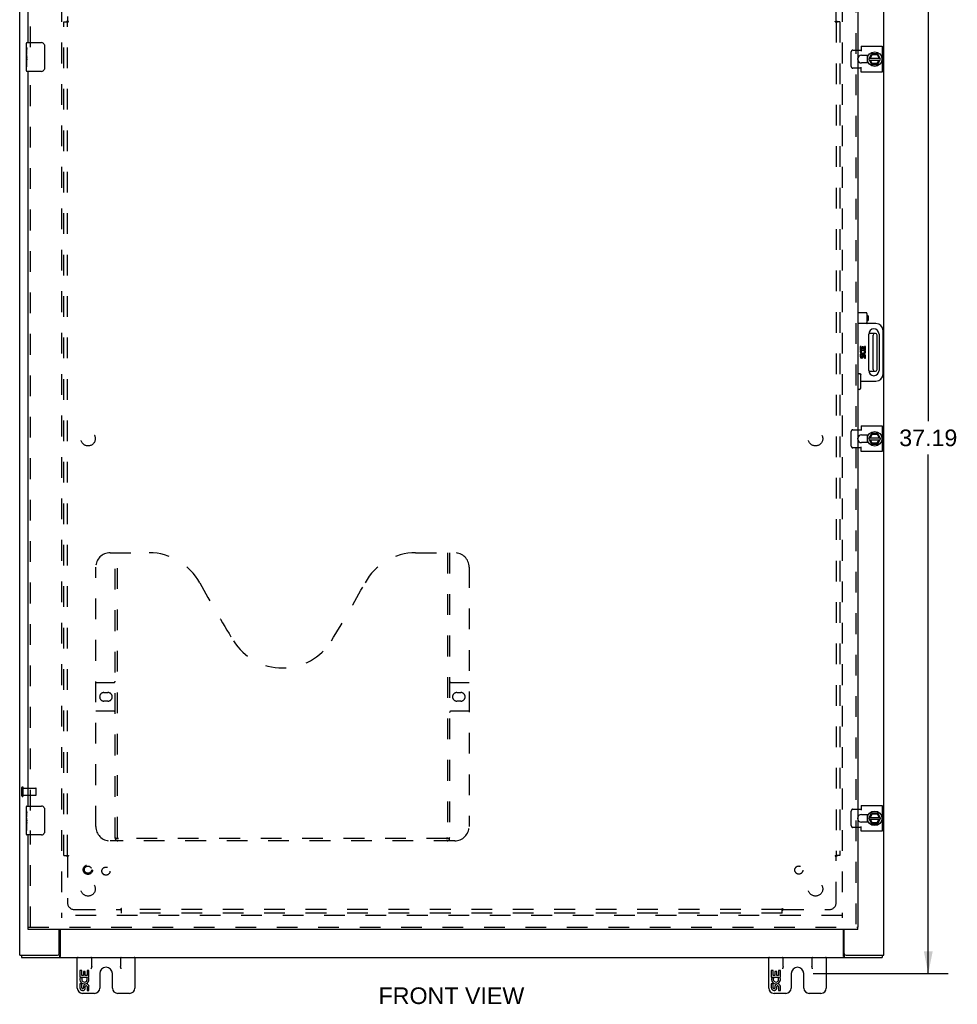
# Model space of a CAD drawing. Header units: inches. Extents: x 0 to 131, y 0 to 85.
# Tile 3 of 7: x 28 to 61, y 22 to 56. Entities that reach past the tile are written whole.
import ezdxf

# ---------------------------------------------------------------- set-up
doc = ezdxf.new("R2010")
doc.units = ezdxf.units.IN
doc.header["$LTSCALE"] = 7.192308
doc.header["$MEASUREMENT"] = 0
doc.linetypes.add('HIDDEN', pattern=[0.2, 0.1, -0.1])
doc.layers.get('0').update_dxf_attribs({"linetype": 'CONTINUOUS'})
for name, color, linetype in [('DEFAULT_2', 8, 'HIDDEN'), ('DIMENSIONS', 7, 'CONTINUOUS'), ('DOOR_ASSEMBLY', 7, 'CONTINUOUS'), ('SUBPANEL', 7, 'CONTINUOUS')]:
    doc.layers.add(name, color=color, linetype=linetype)
doc.styles.get("Standard").update_dxf_attribs({"font": 'arial.ttf'})
doc.dimstyles.new('DIMSTYLE_1', dxfattribs={"dimtxt": 0.576923, "dimasz": 0.769231, "dimexe": 0.09, "dimexo": 0.07, "dimgap": 0.0375, "dimtad": 0, "dimtih": 1, "dimtoh": 1, "dimzin": 4, "dimdsep": 46, "dimtxsty": 'Standard', "dimblk": '_FILLED', "dimblk1": '_FILLED', "dimblk2": '_FILLED', "dimcen": 0.09, "dimadec": 3, "dimazin": 1, "dimtfac": 1, "dimtdec": 3, "dimtofl": 0, "dimtmove": 0, "dimatfit": 3, "dimldrblk": '_FILLED', "dimfxl": 0, "dimtolj": 1, "dimtzin": 4, "dimarcsym": 0})

# ---------------------------------------------------------------- blocks, each defined once
blk = doc.blocks.new('_FILLED')
at = {"color": 0, "linetype": 'ByBlock'}
blk.add_solid([(0, 0), (-1, 0.2), (-1, -0.2)], dxfattribs=at)
blk = doc.blocks.new('*D8')
at = {"layer": 'DIMENSIONS', "color": 2, "linetype": 'Continuous'}
for p, q in [((55.77, 60.457), (60.462, 60.457)), ((59.77, 60.457), (59.77, 42.44)), ((59.77, 23.27), (59.77, 41.286)), ((55.77, 23.27), (60.462, 23.27))]:
    blk.add_line(p, q, dxfattribs=at)
at = {"layer": 'DIMENSIONS', "color": 2, "linetype": 'Continuous', "xscale": 0.7692307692, "yscale": 0.7692307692, "zscale": 0.7692307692}
for p, rotation in [((59.77, 60.457), 90), ((59.77, 23.27), 270)]:
    blk.add_blockref('_FILLED', p, dxfattribs=dict(at, rotation=rotation))
at = {"layer": 'DIMENSIONS', "color": 2, "linetype": 'Continuous', "insert": (59.77, 42.152), "char_height": 0.5769, "width": 2.01601, "attachment_point": 2, "line_spacing_factor": 0.9}
blk.add_mtext('37.19', dxfattribs=at)

msp = doc.modelspace()

# ---------------------------------------------------------------- linework, layer by layer
at = {"color": 3, "linetype": 'Continuous'}
for p, q in [((28.231, 23.907), (28.231, 59.757)), ((58.231, 23.907), (58.231, 59.757)), ((57.437, 55.453), (58.175, 55.453)), ((57.437, 55.453), (57.437, 55.289)), ((58.175, 55.453), (58.175, 54.56)), ((57.326, 55.32), (57.437, 55.32)), ((57.451, 55.14), (57.694, 55.14)), ((57.437, 54.693), (57.326, 54.693)), ((57.437, 54.56), (57.437, 54.724)), ((57.694, 54.874), (57.451, 54.874)), ((58.175, 54.56), (57.437, 54.56)), ((57.326, 42.145), (57.437, 42.145)), ((57.437, 42.278), (58.175, 42.278)), ((57.437, 42.278), (57.437, 42.114)), ((58.175, 42.278), (58.175, 41.385)), ((57.451, 41.965), (57.694, 41.965)), ((57.694, 41.699), (57.451, 41.699)), ((57.437, 41.518), (57.326, 41.518)), ((57.437, 41.385), (57.437, 41.549)), ((58.175, 41.385), (57.437, 41.385)), ((57.437, 29.103), (58.175, 29.103)), ((57.437, 29.103), (57.437, 28.939)), ((58.175, 29.103), (58.175, 28.21)), ((57.326, 28.97), (57.437, 28.97)), ((57.451, 28.79), (57.694, 28.79)), ((57.437, 28.21), (57.437, 28.374)), ((57.694, 28.524), (57.451, 28.524)), ((57.437, 28.343), (57.326, 28.343)), ((58.175, 28.21), (57.437, 28.21)), ((29.606, 23.967), (29.606, 24.8)), ((29.633, 24.8), (29.633, 23.862)), ((56.829, 23.862), (56.829, 24.8)), ((56.856, 23.967), (56.856, 24.8)), ((28.231, 23.907), (29.546, 23.907)), ((28.294, 23.832), (58.168, 23.832)), ((29.617, 23.832), (29.618, 23.832)), ((56.845, 23.832), (56.845, 23.832)), ((56.916, 23.907), (58.231, 23.907))]:
    msp.add_line(p, q, dxfattribs=at)
at = {"color": 7, "linetype": 'Continuous'}
for p, q in [((57.644, 55.14), (57.644, 55.023)), ((57.709, 55.011), (57.796, 55.181)), ((57.724, 55.041), (58.1, 55.041)), ((57.759, 55.041), (57.82, 55.158)), ((58.013, 55.187), (57.805, 55.187)), ((57.813, 55.167), (57.82, 55.158)), ((57.82, 55.158), (57.991, 55.166)), ((57.997, 55.176), (57.991, 55.166)), ((57.991, 55.166), (58.06, 55.041)), ((58.116, 55.011), (58.022, 55.182)), ((57.644, 54.991), (57.644, 54.874)), ((57.66, 54.963), (57.647, 54.96)), ((57.709, 55.002), (57.797, 54.822)), ((57.723, 54.973), (58.101, 54.973)), ((57.826, 54.852), (57.767, 54.973)), ((57.806, 54.817), (58.013, 54.817)), ((57.819, 54.842), (57.826, 54.852)), ((57.989, 54.852), (57.826, 54.852)), ((58.059, 54.973), (57.989, 54.852)), ((57.995, 54.842), (57.989, 54.852)), ((58.022, 54.822), (58.116, 55.002)), ((57.934, 45.488), (57.703, 45.488)), ((57.854, 44.236), (57.854, 45.428)), ((57.994, 44.236), (57.994, 45.428)), ((57.703, 44.176), (57.934, 44.176)), ((57.644, 41.965), (57.644, 41.848)), ((57.644, 41.816), (57.644, 41.699)), ((57.66, 41.788), (57.647, 41.785)), ((57.709, 41.836), (57.796, 42.006)), ((57.709, 41.827), (57.797, 41.647)), ((57.723, 41.798), (58.101, 41.798)), ((57.724, 41.866), (58.1, 41.866)), ((57.759, 41.866), (57.82, 41.983)), ((57.826, 41.677), (57.767, 41.798)), ((58.013, 42.012), (57.805, 42.012)), ((57.813, 41.992), (57.82, 41.983)), ((57.82, 41.983), (57.991, 41.991)), ((58.059, 41.798), (57.989, 41.677)), ((57.997, 42.001), (57.991, 41.991)), ((57.991, 41.991), (58.06, 41.866)), ((58.116, 41.836), (58.022, 42.007)), ((58.022, 41.647), (58.116, 41.827)), ((57.806, 41.642), (58.013, 41.642)), ((57.819, 41.667), (57.826, 41.677)), ((57.989, 41.677), (57.826, 41.677)), ((57.995, 41.667), (57.989, 41.677)), ((57.644, 28.79), (57.644, 28.673)), ((57.709, 28.661), (57.796, 28.831)), ((57.759, 28.691), (57.82, 28.808)), ((58.013, 28.837), (57.805, 28.837)), ((57.813, 28.817), (57.82, 28.808)), ((57.82, 28.808), (57.991, 28.816)), ((57.997, 28.826), (57.991, 28.816)), ((57.991, 28.816), (58.06, 28.691)), ((58.116, 28.661), (58.022, 28.832)), ((57.644, 28.641), (57.644, 28.524)), ((57.66, 28.613), (57.647, 28.61)), ((57.709, 28.652), (57.797, 28.472)), ((57.723, 28.623), (58.101, 28.623)), ((57.724, 28.691), (58.1, 28.691)), ((57.826, 28.502), (57.767, 28.623)), ((57.806, 28.467), (58.013, 28.467)), ((57.819, 28.492), (57.826, 28.502)), ((57.989, 28.502), (57.826, 28.502)), ((58.059, 28.623), (57.989, 28.502)), ((57.995, 28.492), (57.989, 28.502)), ((58.022, 28.472), (58.116, 28.652)), ((28.294, 23.907), (28.294, 23.832)), ((29.608, 23.907), (29.608, 23.832)), ((30.231, 22.767), (30.231, 23.832)), ((30.731, 23.519), (30.731, 23.832)), ((31.731, 23.832), (31.731, 23.519)), ((32.231, 23.832), (32.231, 22.767)), ((54.231, 22.767), (54.231, 23.832)), ((54.731, 23.519), (54.731, 23.832)), ((55.731, 23.832), (55.731, 23.519)), ((56.231, 23.832), (56.231, 22.767)), ((56.854, 23.907), (56.854, 23.832)), ((58.168, 23.907), (58.168, 23.832)), ((30.385, 23.372), (30.322, 23.372)), ((30.322, 23.372), (30.322, 23.141)), ((30.385, 23.204), (30.385, 23.372)), ((30.509, 23.34), (30.448, 23.34)), ((30.448, 23.34), (30.448, 23.204)), ((30.509, 23.204), (30.509, 23.34)), ((30.637, 23.372), (30.574, 23.372)), ((30.574, 23.372), (30.574, 23.204)), ((30.637, 23.141), (30.637, 23.372)), ((31.012, 23.27), (31.012, 22.767)), ((31.45, 22.767), (31.45, 23.27)), ((54.385, 23.372), (54.322, 23.372)), ((54.322, 23.372), (54.322, 23.141)), ((54.385, 23.204), (54.385, 23.372)), ((54.509, 23.34), (54.448, 23.34)), ((54.448, 23.34), (54.448, 23.204)), ((54.509, 23.204), (54.509, 23.34)), ((54.637, 23.372), (54.574, 23.372)), ((54.574, 23.372), (54.574, 23.204)), ((54.637, 23.141), (54.637, 23.372)), ((55.012, 23.27), (55.012, 22.767)), ((55.45, 22.767), (55.45, 23.27)), ((30.322, 23.141), (30.584, 23.141)), ((30.385, 22.911), (30.322, 22.911)), ((30.322, 22.911), (30.322, 22.774)), ((30.393, 23.105), (30.335, 23.13)), ((30.448, 23.204), (30.385, 23.204)), ((30.385, 22.774), (30.385, 22.911)), ((30.574, 23.204), (30.509, 23.204)), ((30.584, 23.141), (30.557, 23.122)), ((30.619, 23.141), (30.637, 23.141)), ((54.322, 23.141), (54.584, 23.141)), ((54.385, 22.911), (54.322, 22.911)), ((54.322, 22.911), (54.322, 22.774)), ((54.393, 23.105), (54.335, 23.13)), ((54.448, 23.204), (54.385, 23.204)), ((54.385, 22.774), (54.385, 22.911)), ((54.574, 23.204), (54.509, 23.204)), ((54.584, 23.141), (54.557, 23.122)), ((54.619, 23.141), (54.637, 23.141)), ((30.827, 22.582), (30.416, 22.582)), ((30.448, 22.817), (30.448, 22.775)), ((30.509, 22.754), (30.509, 22.823)), ((30.574, 22.817), (30.574, 22.68)), ((30.574, 22.68), (30.637, 22.68)), ((30.637, 22.68), (30.637, 22.817)), ((32.046, 22.582), (31.635, 22.582)), ((54.827, 22.582), (54.416, 22.582)), ((54.448, 22.817), (54.448, 22.775)), ((54.509, 22.754), (54.509, 22.823)), ((54.574, 22.817), (54.574, 22.68)), ((54.574, 22.68), (54.637, 22.68)), ((54.637, 22.68), (54.637, 22.817)), ((56.046, 22.582), (55.635, 22.582))]:
    msp.add_line(p, q, dxfattribs=at)
for points in [[(57.656, 54.962), (57.658, 54.952), (57.662, 54.934), (57.667, 54.916)], [(57.667, 54.916), (57.674, 54.899), (57.682, 54.882), (57.686, 54.874)], [(57.656, 41.787), (57.658, 41.777), (57.662, 41.759), (57.667, 41.741)], [(57.667, 41.741), (57.674, 41.724), (57.682, 41.707), (57.686, 41.699)], [(57.656, 28.612), (57.658, 28.602), (57.662, 28.584), (57.667, 28.566)], [(57.667, 28.566), (57.674, 28.549), (57.682, 28.532), (57.686, 28.524)], [(29.617, 23.911), (29.616, 23.91), (29.615, 23.909), (29.614, 23.909), (29.613, 23.908), (29.611, 23.907), (29.61, 23.907), (29.609, 23.907), (29.608, 23.907)], [(29.633, 23.918), (29.632, 23.918), (29.631, 23.918), (29.63, 23.918), (29.629, 23.918), (29.628, 23.918), (29.627, 23.918), (29.625, 23.917), (29.624, 23.917), (29.623, 23.916), (29.622, 23.915), (29.621, 23.914), (29.619, 23.913), (29.617, 23.911)], [(56.829, 23.918), (56.83, 23.918), (56.831, 23.918), (56.832, 23.918), (56.833, 23.918), (56.835, 23.918), (56.836, 23.918), (56.837, 23.917), (56.839, 23.917), (56.84, 23.916), (56.841, 23.915), (56.842, 23.914), (56.843, 23.913)], [(56.843, 23.913), (56.845, 23.911), (56.847, 23.91), (56.848, 23.909), (56.849, 23.909), (56.85, 23.908), (56.851, 23.907), (56.852, 23.907), (56.853, 23.907), (56.854, 23.907)], [(30.731, 23.519), (30.731, 23.511), (30.73, 23.503), (30.729, 23.495), (30.727, 23.487), (30.724, 23.478), (30.721, 23.469), (30.718, 23.46), (30.714, 23.451), (30.71, 23.441), (30.706, 23.432)], [(31.756, 23.432), (31.752, 23.441), (31.748, 23.451), (31.745, 23.46), (31.741, 23.469), (31.738, 23.478), (31.736, 23.487), (31.734, 23.495), (31.733, 23.503), (31.732, 23.511), (31.731, 23.519)], [(54.731, 23.519), (54.731, 23.511), (54.73, 23.503), (54.729, 23.495), (54.727, 23.487), (54.724, 23.478), (54.721, 23.469), (54.718, 23.46), (54.714, 23.451), (54.71, 23.441), (54.706, 23.432)], [(55.756, 23.432), (55.752, 23.441), (55.748, 23.451), (55.745, 23.46), (55.741, 23.469), (55.738, 23.478), (55.736, 23.487), (55.734, 23.495), (55.733, 23.503), (55.732, 23.511), (55.731, 23.519)]]:
    msp.add_lwpolyline(points, dxfattribs=at)
at = {"color": 3, "linetype": 'Continuous'}
for points in [[(29.633, 23.862), (29.632, 23.861), (29.631, 23.859), (29.629, 23.857), (29.628, 23.855), (29.627, 23.853), (29.626, 23.85), (29.624, 23.848), (29.623, 23.846), (29.622, 23.844), (29.62, 23.842), (29.619, 23.84), (29.618, 23.838), (29.617, 23.836), (29.615, 23.835), (29.614, 23.834), (29.613, 23.833), (29.611, 23.832), (29.61, 23.832), (29.609, 23.832), (29.608, 23.832)], [(56.829, 23.862), (56.831, 23.861), (56.832, 23.859), (56.833, 23.857), (56.835, 23.855), (56.836, 23.853), (56.837, 23.85), (56.838, 23.848), (56.84, 23.846), (56.841, 23.844), (56.842, 23.842), (56.843, 23.84), (56.845, 23.838), (56.846, 23.836), (56.847, 23.835), (56.849, 23.834), (56.85, 23.833), (56.851, 23.832), (56.852, 23.832), (56.854, 23.832), (56.854, 23.832)]]:
    msp.add_lwpolyline(points, dxfattribs=at)
at = {"color": 7, "linetype": 'Continuous'}
for centre in [(57.909, 55.007), (57.909, 41.832), (57.909, 28.657)]:
    msp.add_circle(centre, 0.254, dxfattribs=at)
at = {"color": 3, "linetype": 'Continuous'}
for centre, radius, start, end in [((57.451, 55.007), 0.133, 90, 159.8895), ((57.451, 55.007), 0.133, 200.1105, 270), ((57.451, 41.832), 0.133, 90, 159.8895), ((57.451, 41.832), 0.133, 200.1105, 270), ((57.451, 28.657), 0.133, 90, 159.8895), ((57.451, 28.657), 0.133, 200.1105, 270), ((29.546, 23.967), 0.06, 270, 360), ((56.916, 23.967), 0.06, 180, 270)]:
    msp.add_arc(centre, radius, start, end, dxfattribs=at)
at = {"color": 7, "linetype": 'Continuous'}
for centre, radius, start, end in [((57.909, 55.007), 0.266, 150.0137, 190), ((57.909, 55.007), 0.281, 151.7622, 160.7964), ((57.805, 55.177), 0.01, 90, 152.7647), ((58.013, 55.177), 0.01, 28.8968, 90), ((57.909, 55.007), 0.266, 356.1514, 3.5482), ((57.909, 55.007), 0.281, 199.2036, 208.2378), ((57.718, 55.007), 0.01, 152.7647, 205.9948), ((57.806, 54.827), 0.01, 205.9948, 270), ((58.013, 54.827), 0.01, 270, 332.3947), ((58.107, 55.007), 0.01, 332.3947, 28.8968), ((57.914, 45.428), 0.06, 90, 180), ((57.934, 45.428), 0.06, 0, 90), ((57.914, 44.236), 0.06, 180, 270), ((57.934, 44.236), 0.06, 270, 360), ((57.909, 41.832), 0.266, 150.0137, 190), ((57.909, 41.832), 0.281, 151.7622, 160.7964), ((57.909, 41.832), 0.281, 199.2036, 208.2378), ((57.718, 41.832), 0.01, 152.7647, 205.9948), ((57.805, 42.002), 0.01, 90, 152.7647), ((58.013, 42.002), 0.01, 28.8968, 90), ((58.107, 41.832), 0.01, 332.3947, 28.8968), ((57.909, 41.832), 0.266, 356.1514, 3.5482), ((57.806, 41.652), 0.01, 205.9948, 270), ((58.013, 41.652), 0.01, 270, 332.3947), ((57.909, 28.657), 0.266, 150.0137, 190), ((57.909, 28.657), 0.281, 151.7622, 160.7964), ((57.805, 28.827), 0.01, 90, 152.7647), ((58.013, 28.827), 0.01, 28.8968, 90), ((57.909, 28.657), 0.281, 199.2036, 208.2378), ((57.718, 28.657), 0.01, 152.7647, 205.9948), ((57.806, 28.477), 0.01, 205.9948, 270), ((58.013, 28.477), 0.01, 270, 332.3947), ((58.107, 28.657), 0.01, 332.3947, 28.8968), ((57.909, 28.657), 0.266, 356.1514, 3.5482), ((30.256, 23.807), 0.025, 90, 180), ((30.706, 23.807), 0.025, 0, 90), ((31.756, 23.807), 0.025, 90, 180), ((32.206, 23.807), 0.025, 0, 90), ((54.256, 23.807), 0.025, 90, 180), ((54.706, 23.807), 0.025, 0, 90), ((55.756, 23.807), 0.025, 90, 180), ((56.206, 23.807), 0.025, 0, 90), ((31.231, 23.27), 0.219, 0, 180), ((55.231, 23.27), 0.219, 0, 180), ((30.48, 23.068), 0.157, 156.5966, 341.8791), ((30.48, 23.068), 0.0943, 156.5966, 35.1122), ((30.543, 22.817), 0.0943, 0, 180), ((30.48, 23.068), 0.157, 25.737, 27.8532), ((30.483, 23.068), 0.154, 341.4199, 26.1963), ((54.48, 23.068), 0.157, 156.5966, 341.8791), ((54.48, 23.068), 0.0943, 156.5966, 35.1122), ((54.543, 22.817), 0.0943, 0, 180), ((54.48, 23.068), 0.157, 25.737, 27.8532), ((54.483, 23.068), 0.154, 341.4199, 26.1963), ((30.416, 22.767), 0.185, 180, 270), ((30.417, 22.774), 0.0943, 179.9911, 347.4338), ((30.417, 22.774), 0.0314, 180, 0.0485), ((30.543, 22.812), 0.0362, 83.4285, 161.7628), ((30.543, 22.817), 0.0314, 0, 81.2295), ((30.827, 22.767), 0.185, 270, 360), ((31.635, 22.767), 0.185, 180, 270), ((32.046, 22.767), 0.185, 270, 360), ((54.416, 22.767), 0.185, 180, 270), ((54.417, 22.774), 0.0943, 179.9911, 347.4338), ((54.417, 22.774), 0.0314, 180, 0.0485), ((54.543, 22.812), 0.0362, 83.4285, 161.7628), ((54.543, 22.817), 0.0314, 0, 81.2295), ((54.827, 22.767), 0.185, 270, 360), ((55.635, 22.767), 0.185, 180, 270), ((56.046, 22.767), 0.185, 270, 360)]:
    msp.add_arc(centre, radius, start, end, dxfattribs=at)
at = {"layer": 'DEFAULT_2', "color": 8, "linetype": 'HIDDEN'}
for p, q in [((29.681, 58.457), (29.681, 25.207)), ((56.781, 58.457), (56.781, 25.207)), ((57.097, 54.753), (57.097, 55.26)), ((57.149, 55.32), (57.326, 55.32)), ((57.326, 54.693), (57.149, 54.693)), ((57.097, 41.578), (57.097, 42.085)), ((57.149, 42.145), (57.326, 42.145)), ((57.326, 41.518), (57.149, 41.518)), ((28.306, 29.44), (28.306, 29.724)), ((28.349, 29.44), (28.349, 29.724)), ((28.349, 29.706), (28.796, 29.706)), ((28.349, 29.458), (28.796, 29.458)), ((28.806, 29.468), (28.806, 29.696)), ((57.097, 28.403), (57.097, 28.91)), ((57.149, 28.97), (57.326, 28.97)), ((57.326, 28.343), (57.149, 28.343)), ((56.779, 25.282), (29.683, 25.282))]:
    msp.add_line(p, q, dxfattribs=at)
for points in [[(57.149, 55.32), (57.143, 55.32), (57.137, 55.319), (57.132, 55.317), (57.126, 55.314), (57.121, 55.311), (57.116, 55.307), (57.112, 55.303), (57.108, 55.298), (57.105, 55.292), (57.102, 55.286), (57.1, 55.28), (57.098, 55.274), (57.097, 55.267), (57.097, 55.26)], [(57.097, 54.753), (57.097, 54.746), (57.098, 54.74), (57.1, 54.733), (57.102, 54.727), (57.105, 54.721), (57.108, 54.716), (57.112, 54.711), (57.116, 54.706), (57.121, 54.702), (57.126, 54.699), (57.132, 54.696), (57.137, 54.694), (57.143, 54.693), (57.149, 54.693)], [(57.149, 42.145), (57.143, 42.145), (57.137, 42.144), (57.132, 42.142), (57.126, 42.139), (57.121, 42.136), (57.116, 42.132), (57.112, 42.128), (57.108, 42.123), (57.105, 42.117), (57.102, 42.111), (57.1, 42.105), (57.098, 42.099), (57.097, 42.092), (57.097, 42.085)], [(57.097, 41.578), (57.097, 41.571), (57.098, 41.565), (57.1, 41.558), (57.102, 41.552), (57.105, 41.546), (57.108, 41.541), (57.112, 41.536), (57.116, 41.531), (57.121, 41.527), (57.126, 41.524), (57.132, 41.521), (57.137, 41.519), (57.143, 41.518), (57.149, 41.518)], [(57.149, 28.97), (57.143, 28.97), (57.137, 28.969), (57.132, 28.967), (57.126, 28.964), (57.121, 28.961), (57.116, 28.957), (57.112, 28.953), (57.108, 28.948), (57.105, 28.942), (57.102, 28.936), (57.1, 28.93), (57.098, 28.924), (57.097, 28.917), (57.097, 28.91)], [(57.097, 28.403), (57.097, 28.396), (57.098, 28.39), (57.1, 28.383), (57.102, 28.377), (57.105, 28.371), (57.108, 28.366), (57.112, 28.361), (57.116, 28.356), (57.121, 28.352), (57.126, 28.349), (57.132, 28.346), (57.137, 28.344), (57.143, 28.343), (57.149, 28.343)]]:
    msp.add_lwpolyline(points, dxfattribs=at)
for centre, radius, start, end in [((57.451, 55.007), 0.133, 159.8895, 200.1105), ((57.451, 41.832), 0.133, 159.8895, 200.1105), ((28.328, 29.724), 0.0215, 360, 180), ((28.328, 29.44), 0.0215, 180, 0), ((28.796, 29.696), 0.01, 360, 90), ((28.796, 29.468), 0.01, 270, 0), ((57.451, 28.657), 0.133, 159.8895, 200.1105)]:
    msp.add_arc(centre, radius, start, end, dxfattribs=at)
at = {"layer": 'DOOR_ASSEMBLY', "color": 3, "linetype": 'Continuous'}
for p, q in [((28.526, 55.582), (28.526, 58.788)), ((57.326, 58.788), (57.326, 24.875)), ((28.526, 29.082), (28.526, 54.582)), ((28.526, 24.875), (28.526, 28.082)), ((57.326, 24.8), (28.526, 24.8))]:
    msp.add_line(p, q, dxfattribs=at)
at = {"layer": 'DOOR_ASSEMBLY', "color": 8, "linetype": 'HIDDEN'}
for p, q in [((28.601, 55.427), (28.601, 58.788)), ((57.251, 58.788), (57.251, 24.875)), ((28.601, 28.927), (28.601, 54.737)), ((31.371, 37.875), (32.726, 37.875)), ((31.546, 27.965), (31.546, 37.875)), ((31.626, 27.995), (31.626, 37.875)), ((41.976, 37.875), (43.331, 37.875)), ((43.076, 37.875), (43.076, 27.995)), ((43.156, 37.875), (43.156, 27.965)), ((30.871, 28.375), (30.871, 37.375)), ((43.831, 37.375), (43.831, 28.375)), ((30.871, 33.375), (31.506, 33.375)), ((43.196, 33.375), (43.831, 33.375)), ((31.157, 33.025), (31.294, 33.025)), ((43.407, 33.025), (43.544, 33.025)), ((31.294, 32.725), (31.157, 32.725)), ((43.544, 32.725), (43.407, 32.725)), ((31.506, 32.375), (30.871, 32.375)), ((43.831, 32.375), (43.196, 32.375)), ((28.601, 24.875), (28.601, 28.237)), ((43.331, 27.875), (31.371, 27.875)), ((43.072, 27.955), (31.63, 27.955)), ((28.526, 24.875), (57.326, 24.875))]:
    msp.add_line(p, q, dxfattribs=at)
at = {"layer": 'DOOR_ASSEMBLY', "color": 7, "linetype": 'Continuous'}
for p, q in [((28.466, 55.423), (28.466, 55.567)), ((28.466, 55.167), (28.466, 55.42)), ((28.475, 55.365), (28.466, 55.365)), ((28.481, 55.582), (28.991, 55.582)), ((29.091, 55.482), (29.091, 54.682)), ((28.466, 55.197), (28.476, 55.197)), ((28.466, 54.597), (28.466, 55.164)), ((28.469, 55.134), (28.466, 55.134)), ((28.476, 55.197), (28.476, 55.354)), ((28.476, 55.013), (28.476, 55.066)), ((28.466, 55.002), (28.475, 55.002)), ((28.466, 54.966), (28.476, 54.966)), ((28.466, 54.903), (28.476, 54.903)), ((28.466, 54.736), (28.476, 54.736)), ((28.476, 54.736), (28.476, 54.966)), ((28.991, 54.582), (28.481, 54.582)), ((57.611, 46.207), (57.326, 46.207)), ((57.641, 46.177), (57.641, 45.862)), ((57.611, 45.832), (57.326, 45.832)), ((57.641, 46.104), (57.66, 46.104)), ((57.641, 45.934), (57.66, 45.934)), ((57.66, 46.104), (57.688, 46.099)), ((57.66, 46.104), (57.66, 45.934)), ((57.66, 45.934), (57.688, 45.939)), ((57.951, 45.832), (57.671, 45.832)), ((57.688, 46.099), (57.688, 45.939)), ((57.701, 44.199), (57.701, 45.464)), ((58.061, 45.464), (58.061, 44.199)), ((58.201, 44.082), (58.201, 45.582)), ((57.442, 45.038), (57.405, 45.038)), ((57.405, 45.038), (57.405, 44.901)), ((57.405, 44.901), (57.561, 44.901)), ((57.447, 44.879), (57.413, 44.894)), ((57.442, 44.938), (57.442, 45.038)), ((57.48, 44.938), (57.442, 44.938)), ((57.516, 45.019), (57.48, 45.019)), ((57.48, 45.019), (57.48, 44.938)), ((57.516, 44.938), (57.516, 45.019)), ((57.555, 44.938), (57.516, 44.938)), ((57.561, 44.901), (57.545, 44.889)), ((57.592, 45.038), (57.555, 45.038)), ((57.555, 45.038), (57.555, 44.938)), ((57.582, 44.901), (57.592, 44.901)), ((57.592, 44.901), (57.592, 45.038)), ((57.442, 44.763), (57.405, 44.763)), ((57.405, 44.763), (57.405, 44.682)), ((57.442, 44.682), (57.442, 44.763)), ((57.48, 44.707), (57.48, 44.682)), ((57.516, 44.669), (57.516, 44.707)), ((57.555, 44.707), (57.555, 44.625)), ((57.555, 44.625), (57.592, 44.625)), ((57.592, 44.625), (57.592, 44.707)), ((57.386, 44.082), (57.326, 44.082)), ((57.416, 44.052), (57.416, 43.574)), ((57.416, 43.832), (57.951, 43.832)), ((57.386, 43.544), (57.326, 43.544)), ((28.466, 28.923), (28.466, 29.067)), ((28.481, 29.082), (28.991, 29.082)), ((28.466, 28.667), (28.466, 28.919)), ((28.475, 28.864), (28.466, 28.864)), ((28.476, 28.697), (28.476, 28.854)), ((29.091, 28.982), (29.091, 28.182)), ((28.466, 28.697), (28.476, 28.697)), ((28.466, 28.097), (28.466, 28.664)), ((28.469, 28.634), (28.466, 28.634)), ((28.466, 28.502), (28.475, 28.502)), ((28.466, 28.466), (28.476, 28.466)), ((28.466, 28.403), (28.476, 28.403)), ((28.476, 28.513), (28.476, 28.566)), ((28.476, 28.236), (28.476, 28.466)), ((28.466, 28.236), (28.476, 28.236)), ((28.991, 28.082), (28.481, 28.082)), ((28.526, 24.8), (28.526, 24.875)), ((57.326, 24.8), (57.326, 24.875))]:
    msp.add_line(p, q, dxfattribs=at)
for points in [[(28.466, 55.423), (28.466, 55.419), (28.467, 55.415), (28.467, 55.41), (28.469, 55.404), (28.47, 55.397), (28.471, 55.389), (28.473, 55.381), (28.474, 55.372), (28.475, 55.363), (28.476, 55.354)], [(29.084, 55.518), (29.086, 55.512), (29.088, 55.506), (29.089, 55.5), (29.09, 55.494), (29.091, 55.488), (29.091, 55.482)], [(28.466, 55.167), (28.466, 55.16), (28.467, 55.152), (28.467, 55.144), (28.468, 55.135), (28.471, 55.117)], [(28.471, 55.117), (28.472, 55.108), (28.473, 55.099), (28.474, 55.09), (28.475, 55.082), (28.475, 55.074), (28.476, 55.066)], [(28.476, 55.013), (28.475, 55.007), (28.475, 55.001), (28.474, 54.995), (28.474, 54.989), (28.473, 54.983), (28.473, 54.977)], [(29.091, 54.682), (29.091, 54.675), (29.09, 54.669), (29.089, 54.663), (29.088, 54.657), (29.086, 54.651), (29.084, 54.646)], [(57.446, 44.052), (57.439, 44.058), (57.433, 44.064), (57.426, 44.07), (57.42, 44.074), (57.413, 44.077), (57.406, 44.08), (57.4, 44.081), (57.394, 44.082)], [(28.466, 28.923), (28.466, 28.919), (28.467, 28.915), (28.467, 28.91), (28.469, 28.904), (28.47, 28.897), (28.471, 28.889), (28.473, 28.881), (28.474, 28.872), (28.475, 28.863), (28.476, 28.854)], [(29.084, 29.018), (29.086, 29.012), (29.088, 29.006), (29.089, 29), (29.09, 28.994), (29.091, 28.988), (29.091, 28.982)], [(28.466, 28.667), (28.466, 28.659), (28.467, 28.652), (28.467, 28.643), (28.468, 28.635), (28.471, 28.617)], [(28.471, 28.617), (28.472, 28.608), (28.473, 28.599), (28.474, 28.59), (28.475, 28.582), (28.475, 28.574), (28.476, 28.566)], [(28.476, 28.513), (28.475, 28.507), (28.475, 28.501), (28.474, 28.495), (28.474, 28.489), (28.473, 28.483), (28.473, 28.477)], [(29.091, 28.182), (29.091, 28.175), (29.09, 28.169), (29.089, 28.163), (29.088, 28.157), (29.086, 28.151), (29.084, 28.145)]]:
    msp.add_lwpolyline(points, dxfattribs=at)
at = {"layer": 'DOOR_ASSEMBLY', "color": 8, "linetype": 'HIDDEN'}
for points in [[(31.536, 27.995), (31.552, 27.984), (31.568, 27.975), (31.584, 27.967), (31.599, 27.961), (31.615, 27.957), (31.63, 27.955)], [(43.072, 27.955), (43.087, 27.957), (43.102, 27.961), (43.118, 27.967), (43.134, 27.975), (43.15, 27.984), (43.166, 27.995)]]:
    msp.add_lwpolyline(points, dxfattribs=at)
for radius in [0.164, 0.124]:
    msp.add_circle((30.601, 26.875), radius, dxfattribs=at)
at = {"layer": 'DOOR_ASSEMBLY', "color": 7, "linetype": 'Continuous'}
for centre, radius, start, end in [((28.481, 55.567), 0.015, 90, 180), ((28.991, 55.482), 0.1, 21.1999, 90), ((28.481, 54.597), 0.015, 180, 270), ((28.991, 54.682), 0.1, 270, 338.7946), ((57.611, 46.177), 0.03, 0, 90), ((57.611, 45.862), 0.03, 270, 360), ((57.671, 45.862), 0.03, 180, 270), ((57.951, 45.582), 0.25, 0, 90), ((57.881, 45.464), 0.18, 0, 180), ((57.499, 44.857), 0.0938, 156.5986, 341.8669), ((57.499, 44.857), 0.0563, 156.5986, 35.1084), ((57.499, 44.857), 0.0938, 25.744, 27.8506), ((57.501, 44.857), 0.092, 341.4075, 26.2035), ((57.461, 44.682), 0.0563, 180.0244, 347.4828), ((57.461, 44.682), 0.0187, 180, 0.0538), ((57.536, 44.707), 0.0563, 0.4502, 180.0538), ((57.535, 44.707), 0.0194, 359.9714, 180.0286), ((57.881, 44.199), 0.18, 180, 360), ((57.386, 44.052), 0.03, 0, 90), ((57.951, 44.082), 0.25, 270, 360), ((57.386, 43.574), 0.03, 270, 360), ((28.481, 29.067), 0.015, 90, 180), ((28.991, 28.982), 0.1, 21.1999, 90), ((28.481, 28.097), 0.015, 180, 270), ((28.991, 28.182), 0.1, 270, 338.7946)]:
    msp.add_arc(centre, radius, start, end, dxfattribs=at)
at = {"layer": 'DOOR_ASSEMBLY', "color": 8, "linetype": 'HIDDEN'}
for centre, radius, start, end in [((31.371, 37.375), 0.5, 90, 180), ((32.726, 35.875), 2, 28.4813, 90), ((41.976, 35.875), 2, 90, 151.5187), ((43.331, 37.375), 0.5, 0, 90), ((69.034, 55.574), 39.307, 208.4813, 211.8705), ((5.668, 55.574), 39.307, 328.1295, 331.5187), ((37.351, 35.875), 2, 211.8705, 328.1295), ((31.506, 33.415), 0.04, 270, 360), ((43.196, 33.415), 0.04, 180, 270), ((31.157, 32.875), 0.15, 90, 270), ((31.294, 32.875), 0.15, 270, 90), ((43.407, 32.875), 0.15, 90, 270), ((43.544, 32.875), 0.15, 270, 90), ((31.506, 32.335), 0.04, 0, 90), ((43.196, 32.335), 0.04, 90, 180), ((31.371, 28.375), 0.5, 180, 270), ((43.331, 28.375), 0.5, 270, 360), ((31.636, 27.965), 0.09, 180, 270), ((31.666, 27.995), 0.04, 180, 270), ((43.036, 27.995), 0.04, 270, 360), ((43.066, 27.965), 0.09, 270, 360)]:
    msp.add_arc(centre, radius, start, end, dxfattribs=at)
at = {"layer": 'DOOR_ASSEMBLY', "color": 7, "linetype": 'Continuous'}
for centre in [(28.666, 55), (28.666, 28.5)]:
    msp.add_ellipse(centre, major_axis=(0.2, 0), ratio=0.432808, start_param=3.141593, end_param=3.403409, dxfattribs=at)
at = {"layer": 'SUBPANEL', "color": 8, "linetype": 'HIDDEN'}
for p, q in [((29.888, 57.925), (29.888, 56.336)), ((56.575, 56.336), (56.575, 57.925)), ((29.763, 27.363), (29.763, 56.3)), ((29.763, 56.3), (29.849, 56.3)), ((29.849, 56.3), (29.928, 56.3)), ((29.888, 27.363), (29.888, 56.3)), ((56.534, 56.3), (56.614, 56.3)), ((56.575, 56.3), (56.575, 27.363)), ((56.589, 56.322), (56.586, 56.325)), ((56.594, 56.317), (56.589, 56.322)), ((56.7, 56.3), (56.614, 56.3)), ((56.7, 56.3), (56.7, 27.363)), ((29.763, 27.363), (29.849, 27.363)), ((29.849, 27.363), (29.928, 27.363)), ((29.869, 27.346), (29.873, 27.341)), ((29.873, 27.341), (29.877, 27.338)), ((56.534, 27.363), (56.614, 27.363)), ((56.7, 27.363), (56.614, 27.363)), ((29.888, 27.328), (29.888, 25.738)), ((56.575, 25.738), (56.575, 27.328)), ((30.138, 25.488), (31.727, 25.488)), ((31.763, 25.449), (31.763, 25.529)), ((54.7, 25.488), (31.763, 25.488)), ((31.763, 25.363), (31.763, 25.449)), ((54.7, 25.363), (31.763, 25.363)), ((54.7, 25.449), (54.7, 25.529)), ((54.7, 25.363), (54.7, 25.449)), ((54.717, 25.469), (54.722, 25.474)), ((54.722, 25.474), (54.725, 25.477)), ((54.735, 25.488), (56.325, 25.488))]:
    msp.add_line(p, q, dxfattribs=at)
for points in [[(29.849, 56.3), (29.851, 56.302), (29.853, 56.303), (29.855, 56.305), (29.856, 56.306), (29.858, 56.308), (29.86, 56.309), (29.862, 56.31), (29.863, 56.312), (29.865, 56.313), (29.866, 56.315), (29.867, 56.316), (29.869, 56.317), (29.875, 56.324)], [(29.875, 56.324), (29.877, 56.325), (29.878, 56.327), (29.88, 56.329), (29.882, 56.33), (29.883, 56.332), (29.885, 56.333), (29.886, 56.335), (29.888, 56.336)], [(29.906, 56.323), (29.902, 56.326), (29.9, 56.327), (29.898, 56.328), (29.896, 56.33), (29.894, 56.331), (29.892, 56.332), (29.89, 56.333), (29.889, 56.335), (29.888, 56.336)], [(29.928, 56.3), (29.928, 56.302), (29.927, 56.303), (29.927, 56.305), (29.926, 56.306), (29.925, 56.307), (29.924, 56.309), (29.923, 56.31), (29.922, 56.311), (29.921, 56.313), (29.919, 56.314), (29.918, 56.315), (29.916, 56.316), (29.915, 56.318), (29.913, 56.319), (29.912, 56.32), (29.91, 56.321), (29.908, 56.322), (29.906, 56.323)], [(56.534, 56.3), (56.535, 56.302), (56.535, 56.303), (56.536, 56.305), (56.537, 56.306), (56.538, 56.307), (56.539, 56.309), (56.54, 56.31), (56.541, 56.311), (56.542, 56.313), (56.543, 56.314), (56.545, 56.315), (56.546, 56.316), (56.548, 56.318), (56.549, 56.319), (56.551, 56.32), (56.553, 56.321), (56.555, 56.322), (56.557, 56.323), (56.561, 56.326)], [(56.561, 56.326), (56.563, 56.327), (56.565, 56.328), (56.567, 56.33), (56.569, 56.331), (56.571, 56.332), (56.572, 56.333), (56.574, 56.335), (56.575, 56.336)], [(56.586, 56.325), (56.584, 56.327), (56.583, 56.329), (56.581, 56.33), (56.579, 56.332), (56.578, 56.333), (56.576, 56.335), (56.575, 56.336)], [(56.614, 56.3), (56.612, 56.302), (56.61, 56.303), (56.608, 56.305), (56.606, 56.306), (56.604, 56.308), (56.603, 56.309), (56.601, 56.31), (56.6, 56.312), (56.598, 56.313), (56.597, 56.315), (56.595, 56.316), (56.594, 56.317)], [(29.849, 27.363), (29.851, 27.362), (29.853, 27.36), (29.855, 27.359), (29.856, 27.357), (29.858, 27.356), (29.86, 27.354), (29.862, 27.353), (29.863, 27.352), (29.865, 27.35), (29.866, 27.349), (29.867, 27.347), (29.869, 27.346)], [(29.928, 27.363), (29.928, 27.361), (29.927, 27.36), (29.927, 27.359), (29.926, 27.357), (29.925, 27.356), (29.924, 27.355), (29.923, 27.353), (29.922, 27.352), (29.921, 27.351), (29.919, 27.349), (29.918, 27.348), (29.916, 27.347), (29.915, 27.346), (29.913, 27.345), (29.912, 27.343), (29.91, 27.342), (29.908, 27.341), (29.906, 27.34), (29.902, 27.337)], [(56.534, 27.363), (56.535, 27.361), (56.535, 27.36), (56.536, 27.359), (56.537, 27.357), (56.538, 27.356), (56.539, 27.355), (56.54, 27.353), (56.541, 27.352), (56.542, 27.351), (56.543, 27.349), (56.545, 27.348), (56.546, 27.347), (56.548, 27.346), (56.549, 27.345), (56.551, 27.343), (56.553, 27.342), (56.555, 27.341), (56.557, 27.34)], [(56.557, 27.34), (56.561, 27.337), (56.563, 27.336), (56.565, 27.335), (56.567, 27.334), (56.569, 27.332), (56.571, 27.331), (56.572, 27.33), (56.574, 27.329), (56.575, 27.328)], [(56.594, 27.346), (56.588, 27.34), (56.586, 27.338), (56.584, 27.336), (56.583, 27.335), (56.581, 27.333), (56.579, 27.331), (56.578, 27.33), (56.576, 27.329), (56.575, 27.328)], [(56.614, 27.363), (56.612, 27.362), (56.61, 27.36), (56.608, 27.359), (56.606, 27.357), (56.604, 27.356), (56.603, 27.354), (56.601, 27.353), (56.6, 27.352), (56.598, 27.35), (56.597, 27.349), (56.595, 27.347), (56.594, 27.346)], [(29.877, 27.338), (29.878, 27.336), (29.88, 27.335), (29.882, 27.333), (29.883, 27.331), (29.885, 27.33), (29.886, 27.329), (29.888, 27.328)], [(29.902, 27.337), (29.9, 27.336), (29.898, 27.335), (29.896, 27.334), (29.894, 27.332), (29.892, 27.331), (29.89, 27.33), (29.889, 27.329), (29.888, 27.328)], [(31.74, 25.506), (31.737, 25.502), (31.736, 25.5), (31.735, 25.498), (31.733, 25.496), (31.732, 25.494), (31.731, 25.492), (31.73, 25.491), (31.728, 25.489), (31.727, 25.488)], [(31.746, 25.469), (31.739, 25.475), (31.738, 25.477), (31.736, 25.479), (31.734, 25.48), (31.733, 25.482), (31.731, 25.484), (31.73, 25.485), (31.728, 25.487), (31.727, 25.488)], [(31.763, 25.529), (31.761, 25.528), (31.76, 25.528), (31.758, 25.527), (31.757, 25.526), (31.756, 25.525), (31.754, 25.524), (31.753, 25.523), (31.752, 25.522), (31.75, 25.521), (31.749, 25.52), (31.748, 25.518), (31.747, 25.517), (31.745, 25.515), (31.744, 25.514), (31.743, 25.512), (31.742, 25.51), (31.741, 25.508), (31.74, 25.506)], [(31.763, 25.449), (31.761, 25.451), (31.76, 25.453), (31.758, 25.455), (31.757, 25.457), (31.755, 25.459), (31.754, 25.46), (31.753, 25.462), (31.751, 25.463), (31.75, 25.465), (31.748, 25.466), (31.747, 25.468), (31.746, 25.469)], [(54.7, 25.529), (54.702, 25.528), (54.703, 25.528), (54.704, 25.527), (54.706, 25.526), (54.707, 25.525), (54.708, 25.524), (54.71, 25.523), (54.711, 25.522), (54.712, 25.521), (54.714, 25.52), (54.715, 25.518), (54.716, 25.517), (54.717, 25.515), (54.718, 25.514), (54.72, 25.512), (54.721, 25.51), (54.722, 25.508), (54.723, 25.506), (54.726, 25.502)], [(54.7, 25.449), (54.701, 25.451), (54.703, 25.453), (54.704, 25.455), (54.706, 25.457), (54.707, 25.459), (54.709, 25.46), (54.71, 25.462), (54.711, 25.463), (54.713, 25.465), (54.714, 25.466), (54.716, 25.468), (54.717, 25.469)], [(54.725, 25.477), (54.727, 25.479), (54.728, 25.48), (54.73, 25.482), (54.732, 25.484), (54.733, 25.485), (54.734, 25.487), (54.735, 25.488)], [(54.726, 25.502), (54.727, 25.5), (54.728, 25.498), (54.729, 25.496), (54.731, 25.494), (54.732, 25.492), (54.733, 25.491), (54.734, 25.489), (54.735, 25.488)]]:
    msp.add_lwpolyline(points, dxfattribs=at)
for centre, radius in [((30.606, 41.832), 0.25), ((55.856, 41.832), 0.25), ((55.276, 26.862), 0.141), ((31.225, 26.825), 0.141), ((30.606, 26.207), 0.25), ((55.856, 26.207), 0.25)]:
    msp.add_circle(centre, radius, dxfattribs=at)
for centre, start, end in [((30.138, 25.738), 180, 270), ((56.325, 25.738), 270, 360)]:
    msp.add_arc(centre, 0.25, start, end, dxfattribs=at)

# ---------------------------------------------------------------- texts
at = {"layer": 'DIMENSIONS', "color": 2, "linetype": 'Continuous', "insert": (43.218, 22.789), "char_height": 0.5769, "width": 5.04861, "attachment_point": 2, "line_spacing_factor": 0.9}
msp.add_mtext('FRONT VIEW', dxfattribs=at)

# ---------------------------------------------------------------- dimensions: what is measured, and where the dimension line sits
at = {"layer": 'DIMENSIONS', "color": 2, "linetype": 'Continuous'}
dim = msp.add_linear_dim(base=(59.77, 23.27), p1=(55.7, 60.457), p2=(55.7, 23.27), angle=270, dimstyle='DIMSTYLE_1', dxfattribs=at)
dim.commit()
dim.dimension.update_dxf_attribs({"geometry": '*D8', "text_midpoint": (59.768, 41.86), "dimtype": 160})

doc.saveas('drawing.dxf')
